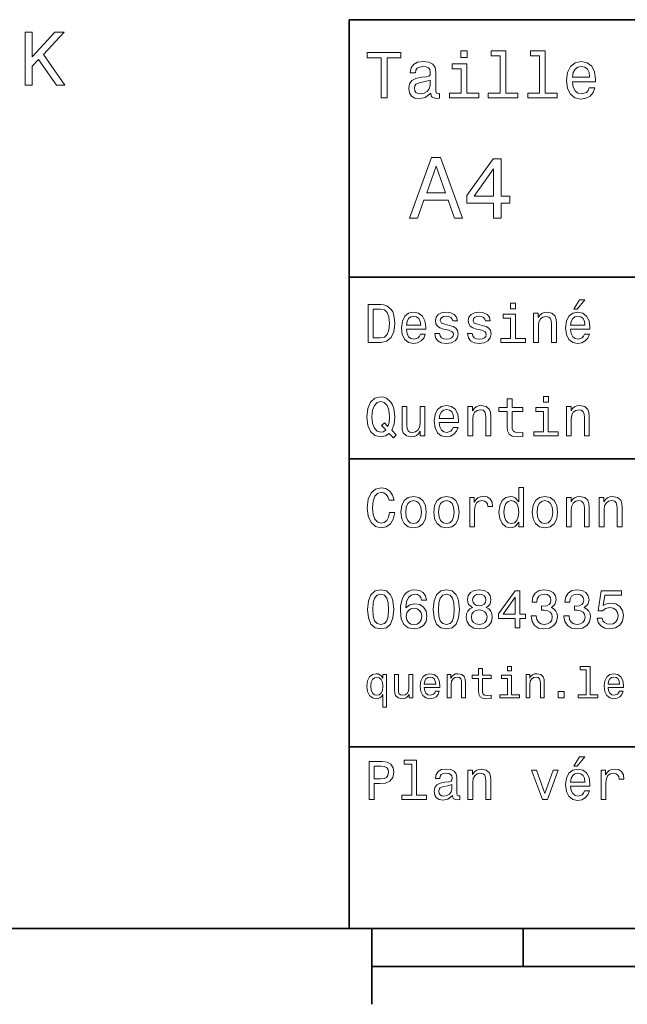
# Model space of a CAD drawing. Extents: x 0 to 297, y 0 to 210.
# Tile 2 of 9: x 75 to 115, y 5 to 70. Entities that reach past the tile are written whole.
import ezdxf

# ---------------------------------------------------------------- set-up
doc = ezdxf.new("R2010")
doc.units = 0

msp = doc.modelspace()

# ---------------------------------------------------------------- linework, layer by layer
at = {"color": 7, "lineweight": 35}
for p, q in [((97, 10), (97, 70)), ((97, 70), (287, 70)), ((97, 53), (162, 53)), ((97, 41), (162, 41)), ((97, 22), (162, 22)), ((10, 10), (287, 10)), ((97, 10), (287, 10)), ((98.5, 7.5), (198.5, 7.5))]:
    msp.add_line(p, q, dxfattribs=at)
at = {"color": 7, "lineweight": 35, "ltscale": 0.125}
msp.add_line((98.5, 10), (98.5, 5), dxfattribs=at)
at = {"color": 7, "lineweight": 35, "ltscale": 0.0625}
msp.add_line((108.5, 10), (108.5, 7.5), dxfattribs=at)
at = {"color": 7, "lineweight": 13}
for points in [[(75.605736, 65.676323), (76.069717, 65.676323), (76.069717, 66.921997), (76.483261, 67.365807), (77.658325, 65.676323), (78.223175, 65.676323), (76.811066, 67.703697), (78.182831, 69.176323), (77.567551, 69.176323), (76.069717, 67.557449), (76.069717, 69.176323), (75.605736, 69.176323)], [(99.102303, 64.837173), (99.5, 64.837173), (99.5, 67.47406), (100.407784, 67.47406), (100.407784, 67.837173), (98.190201, 67.837173), (98.190201, 67.47406), (99.102303, 67.47406)], [(104.786743, 67.940918), (104.384727, 67.940918), (104.384727, 67.508644), (104.786743, 67.508644)], [(106.969742, 67.621033), (106.969742, 65.157059), (106.187317, 65.157059), (106.187317, 64.837173), (108.128242, 64.837173), (108.128242, 65.157059), (107.350143, 65.157059), (107.350143, 67.940918), (106.373199, 67.940918), (106.373199, 67.621033)], [(109.572044, 67.621033), (109.572044, 65.157059), (108.789627, 65.157059), (108.789627, 64.837173), (110.730545, 64.837173), (110.730545, 65.157059), (109.952454, 65.157059), (109.952454, 67.940918), (108.975502, 67.940918), (108.975502, 67.621033)], [(102.387611, 65.139771), (102.387611, 65.126801), (102.409225, 64.979828), (102.47406, 64.876076), (102.746399, 64.793945), (102.958214, 64.828529), (102.958214, 65.122475), (102.867432, 65.109505), (102.746399, 65.165703), (102.724785, 65.338615), (102.724785, 66.540344), (102.672913, 66.84726), (102.521614, 67.0634), (102.257927, 67.193085), (101.886169, 67.240631), (101.523056, 67.188759), (101.255043, 67.041786), (101.086456, 66.812675), (101.030258, 66.510086), (101.030258, 66.484146), (101.371758, 66.484146), (101.402016, 66.665703), (101.497116, 66.795387), (101.65274, 66.873199), (101.873199, 66.903458), (102.085014, 66.881844), (102.236313, 66.817001), (102.327087, 66.704605), (102.357346, 66.548988), (102.340057, 66.367432), (102.270897, 66.276657), (102.097984, 66.233429), (101.773773, 66.198845), (101.402016, 66.121033), (101.138329, 65.982704), (100.982712, 65.766571), (100.935158, 65.446686), (100.978386, 65.161385), (101.112389, 64.949562), (101.328529, 64.815559), (101.626801, 64.768013), (102.028816, 64.858788)], [(104.773773, 65.157059), (104.773773, 67.080688), (103.796829, 67.080688), (103.796829, 66.756485), (104.393372, 66.756485), (104.393372, 65.157059), (103.615273, 65.157059), (103.615273, 64.837173), (105.560516, 64.837173), (105.560516, 65.157059)], [(111.750717, 65.887604), (113.272339, 65.887604), (113.276657, 66.064842), (113.207497, 66.561958), (113.017288, 66.933716), (112.714699, 67.158501), (112.312683, 67.240631), (111.919312, 67.154175), (111.616714, 66.912102), (111.422188, 66.51873), (111.353027, 66), (111.41787, 65.4683), (111.612396, 65.079247), (111.91066, 64.837173), (112.299713, 64.755043), (112.636887, 64.811234), (112.913544, 64.958214), (113.116714, 65.191643), (113.233429, 65.502876), (112.857346, 65.502876), (112.779541, 65.329971), (112.667145, 65.200287), (112.34726, 65.096542), (112.100868, 65.144089), (111.914986, 65.295387), (111.793945, 65.541786), (111.750717, 65.874634)], [(111.750717, 66.207489), (111.798271, 66.50576), (111.914986, 66.726219), (112.092216, 66.860229), (112.325653, 66.907776), (112.554756, 66.860229), (112.731987, 66.726219), (112.840057, 66.50576), (112.878967, 66.207489)], [(102.344383, 65.649857), (102.292511, 65.425072), (102.154182, 65.252159), (101.946686, 65.139771), (101.691643, 65.100861), (101.527374, 65.122475), (101.41066, 65.191643), (101.337173, 65.312675), (101.315559, 65.481262), (101.332855, 65.632561), (101.402016, 65.740631), (101.678673, 65.861671), (102.028816, 65.913544), (102.344383, 66.017288)], [(100.982712, 56.9049), (101.51297, 56.9049), (101.933716, 58.080692), (103.530258, 58.080692), (103.951012, 56.9049), (104.492798, 56.9049), (103.028816, 60.910664), (102.440926, 60.910664)], [(106.521614, 56.9049), (107.040344, 56.9049), (107.040344, 57.896255), (107.610954, 57.896255), (107.610954, 58.357349), (107.040344, 58.357349), (107.040344, 60.818443), (106.515854, 60.818443), (104.763687, 58.403458), (104.763687, 57.896255), (106.521614, 57.896255)], [(102.118156, 58.570606), (102.734871, 60.334293), (103.351585, 58.570606)], [(105.247841, 58.357349), (106.521614, 60.149857), (106.521614, 58.357349)], [(111.84726, 50.88797), (112.059799, 50.88797), (112.560516, 51.500362), (112.207489, 51.500362)], [(99.080688, 51.190563), (98.248558, 51.190563), (98.248558, 48.690563), (99.080688, 48.690563), (99.473343, 48.769814), (99.765129, 49.011169), (99.945244, 49.40382), (100.010086, 49.940563), (99.952446, 50.488113), (99.880402, 50.70425), (99.779541, 50.877163), (99.487755, 51.111313), (99.296829, 51.168949)], [(99.055473, 50.891571), (99.329254, 50.837536), (99.516571, 50.671829), (99.628242, 50.376442), (99.664268, 49.940563), (99.624641, 49.519093), (99.51297, 49.223705), (99.322044, 49.047192), (99.055473, 48.989555), (98.583572, 48.989555), (98.583572, 50.891571)], [(107.992798, 51.27702), (107.657784, 51.27702), (107.657784, 50.916786), (107.992798, 50.916786)], [(100.784584, 49.565922), (102.052597, 49.565922), (102.056198, 49.713619), (101.998558, 50.127884), (101.840057, 50.437683), (101.587898, 50.625), (101.252884, 50.693443), (100.925072, 50.621399), (100.672913, 50.41967), (100.510803, 50.091862), (100.453171, 49.659584), (100.507202, 49.216499), (100.669312, 48.892292), (100.91787, 48.690563), (101.242073, 48.62212), (101.523056, 48.668949), (101.753601, 48.791428), (101.922913, 48.98595), (102.020172, 49.245319), (101.706772, 49.245319), (101.64193, 49.101227), (101.548271, 48.993156), (101.2817, 48.9067), (101.07637, 48.946327), (100.921471, 49.072407), (100.820602, 49.27774), (100.784584, 49.555115)], [(100.784584, 49.832493), (100.824211, 50.081055), (100.921471, 50.264771), (101.069168, 50.376442), (101.263687, 50.416069), (101.454613, 50.376442), (101.602303, 50.264771), (101.69236, 50.081055), (101.724785, 49.832493)], [(103.623199, 49.818085), (103.317001, 49.890129), (103.090057, 49.972984), (103.014412, 50.142292), (103.036026, 50.261169), (103.111671, 50.347622), (103.234146, 50.401657), (103.41066, 50.423271), (103.579971, 50.401657), (103.713257, 50.336815), (103.799713, 50.239555), (103.835732, 50.109871), (104.145531, 50.109871), (104.145531, 50.117077), (104.091499, 50.351227), (103.943802, 50.534943), (103.713257, 50.650219), (103.41066, 50.693443), (103.104469, 50.650219), (102.881126, 50.531342), (102.740631, 50.354828), (102.697403, 50.131485), (102.729828, 49.915348), (102.830688, 49.76405), (102.996399, 49.655983), (103.237755, 49.580334), (103.590775, 49.493877), (103.806915, 49.40382), (103.864555, 49.331772), (103.886169, 49.223705), (103.853745, 49.09042), (103.767288, 48.989555), (103.626801, 48.924713), (103.439484, 48.903099), (103.241356, 48.924713), (103.09726, 49.000362), (103, 49.122841), (102.960373, 49.292149), (102.654175, 49.292149), (102.704613, 49.003963), (102.852303, 48.795029), (103.086456, 48.668949), (103.41066, 48.62212), (103.749283, 48.668949), (103.997841, 48.795029), (104.149139, 48.996758), (104.203171, 49.259727), (104.163544, 49.486671), (104.051872, 49.641571), (103.868156, 49.742435)], [(105.791786, 49.818085), (105.485588, 49.890129), (105.258644, 49.972984), (105.182999, 50.142292), (105.204613, 50.261169), (105.280258, 50.347622), (105.40274, 50.401657), (105.579254, 50.423271), (105.748558, 50.401657), (105.881844, 50.336815), (105.9683, 50.239555), (106.004326, 50.109871), (106.314117, 50.109871), (106.314117, 50.117077), (106.260086, 50.351227), (106.112396, 50.534943), (105.881844, 50.650219), (105.579254, 50.693443), (105.273056, 50.650219), (105.049713, 50.531342), (104.909225, 50.354828), (104.865997, 50.131485), (104.898415, 49.915348), (104.999283, 49.76405), (105.164986, 49.655983), (105.406342, 49.580334), (105.759369, 49.493877), (105.975502, 49.40382), (106.033142, 49.331772), (106.054756, 49.223705), (106.022339, 49.09042), (105.935883, 48.989555), (105.795387, 48.924713), (105.60807, 48.903099), (105.409943, 48.924713), (105.265854, 49.000362), (105.168587, 49.122841), (105.12896, 49.292149), (104.822769, 49.292149), (104.873199, 49.003963), (105.020897, 48.795029), (105.255043, 48.668949), (105.579254, 48.62212), (105.91787, 48.668949), (106.166428, 48.795029), (106.317726, 48.996758), (106.371758, 49.259727), (106.33213, 49.486671), (106.220459, 49.641571), (106.036743, 49.742435)], [(107.981987, 48.957134), (107.981987, 50.560158), (107.16787, 50.560158), (107.16787, 50.289986), (107.664986, 50.289986), (107.664986, 48.957134), (107.016571, 48.957134), (107.016571, 48.690563), (108.637611, 48.690563), (108.637611, 48.957134)], [(109.181557, 48.690563), (109.498558, 48.690563), (109.498558, 49.807278), (109.530983, 50.063042), (109.635445, 50.250362), (109.797546, 50.365635), (110.013687, 50.408863), (110.1866, 50.372841), (110.29467, 50.275578), (110.348701, 50.113472), (110.366714, 49.897335), (110.366714, 48.690563), (110.683716, 48.690563), (110.683716, 49.962177), (110.669312, 50.217941), (110.604469, 50.430477), (110.39193, 50.625), (110.060516, 50.693443), (109.876801, 50.668228), (109.721901, 50.599785), (109.588615, 50.484512), (109.484146, 50.329613), (109.484146, 50.625), (109.181557, 50.625)], [(111.627518, 49.565922), (112.895531, 49.565922), (112.899132, 49.713619), (112.841499, 50.127884), (112.682999, 50.437683), (112.430832, 50.625), (112.095825, 50.693443), (111.768013, 50.621399), (111.515854, 50.41967), (111.353745, 50.091862), (111.296112, 49.659584), (111.350143, 49.216499), (111.512245, 48.892292), (111.760803, 48.690563), (112.085014, 48.62212), (112.365997, 48.668949), (112.596542, 48.791428), (112.765854, 48.98595), (112.863113, 49.245319), (112.549713, 49.245319), (112.484871, 49.101227), (112.391212, 48.993156), (112.124641, 48.9067), (111.919312, 48.946327), (111.764412, 49.072407), (111.663544, 49.27774), (111.627518, 49.555115)], [(111.627518, 49.832493), (111.667145, 50.081055), (111.764412, 50.264771), (111.912102, 50.376442), (112.106628, 50.416069), (112.297546, 50.376442), (112.445244, 50.264771), (112.535301, 50.081055), (112.567726, 49.832493)], [(99.642654, 42.685879), (99.916428, 42.401295), (100.107346, 42.592216), (99.811958, 42.894814), (99.963257, 43.305473), (100.010086, 43.780979), (99.941643, 44.339336), (99.862389, 44.56628), (99.757927, 44.753601), (99.46254, 45.009365), (99.282417, 45.074207), (99.084297, 45.099422), (98.702446, 45.009365), (98.41066, 44.757202), (98.223343, 44.342937), (98.158501, 43.780979), (98.223343, 43.219021), (98.407059, 42.804756), (98.698845, 42.548992), (99.084297, 42.462536), (99.397697, 42.520172)], [(107.438042, 44.130402), (107.438042, 43.161381), (107.459656, 42.84798), (107.560516, 42.631844), (107.762245, 42.505764), (108.104469, 42.462536), (108.479111, 42.480545), (108.479111, 42.754322), (108.20533, 42.732708), (107.956772, 42.761528), (107.823486, 42.851585), (107.765854, 43.00288), (107.755043, 43.215416), (107.755043, 44.130402), (108.479111, 44.130402), (108.479111, 44.400574), (107.755043, 44.400574), (107.755043, 44.966137), (107.438042, 44.966137), (107.438042, 44.400574), (106.890488, 44.400574), (106.890488, 44.130402)], [(110.161385, 45.117435), (109.82637, 45.117435), (109.82637, 44.757202), (110.161385, 44.757202)], [(99.415703, 42.916428), (99.260803, 42.801151), (99.084297, 42.765129), (98.850143, 42.829971), (98.666428, 43.024494), (98.543945, 43.341499), (98.504326, 43.780979), (98.543945, 44.216858), (98.662827, 44.537464), (98.846542, 44.731987), (99.084297, 44.80043), (99.318443, 44.731987), (99.502159, 44.533859), (99.62104, 44.213257), (99.664268, 43.780979), (99.631844, 43.406338), (99.5634, 43.150578), (99.329254, 43.395531), (99.134727, 43.211815)], [(101.998558, 44.465416), (101.681557, 44.465416), (101.681557, 43.348701), (101.645531, 43.089336), (101.541069, 42.902016), (101.37896, 42.786743), (101.166428, 42.750721), (100.997116, 42.779537), (100.889046, 42.865993), (100.827812, 43.013687), (100.8134, 43.222622), (100.8134, 44.465416), (100.496399, 44.465416), (100.496399, 43.193802), (100.507202, 42.938038), (100.575645, 42.725502), (100.784584, 42.530979), (101.119598, 42.462536), (101.299713, 42.487751), (101.454613, 42.552593), (101.587898, 42.664265), (101.695969, 42.826366), (101.695969, 42.530979), (101.998558, 42.530979)], [(102.953171, 43.406338), (104.221184, 43.406338), (104.224785, 43.554035), (104.167145, 43.9683), (104.008644, 44.278099), (103.756485, 44.465416), (103.421471, 44.533859), (103.093658, 44.461815), (102.841499, 44.260086), (102.679398, 43.932278), (102.621758, 43.5), (102.675797, 43.056915), (102.837898, 42.732708), (103.086456, 42.530979), (103.41066, 42.462536), (103.691643, 42.509365), (103.922188, 42.631844), (104.091499, 42.826366), (104.188759, 43.085735), (103.875359, 43.085735), (103.810516, 42.941643), (103.716858, 42.833572), (103.450287, 42.747116), (103.244957, 42.786743), (103.090057, 42.912823), (102.989197, 43.118156), (102.953171, 43.395531)], [(102.953171, 43.672909), (102.992798, 43.921471), (103.090057, 44.105186), (103.237755, 44.216858), (103.432274, 44.256485), (103.623199, 44.216858), (103.770897, 44.105186), (103.860954, 43.921471), (103.893372, 43.672909)], [(104.844383, 42.530979), (105.161385, 42.530979), (105.161385, 43.647694), (105.193802, 43.903458), (105.298271, 44.090778), (105.460373, 44.206051), (105.676514, 44.249279), (105.849426, 44.213257), (105.957497, 44.115993), (106.011528, 43.953888), (106.029541, 43.737751), (106.029541, 42.530979), (106.346542, 42.530979), (106.346542, 43.802593), (106.33213, 44.058357), (106.267288, 44.270893), (106.054756, 44.465416), (105.723343, 44.533859), (105.539627, 44.508644), (105.384727, 44.440201), (105.251442, 44.324928), (105.146973, 44.170029), (105.146973, 44.465416), (104.844383, 44.465416)], [(110.150574, 42.79755), (110.150574, 44.400574), (109.336456, 44.400574), (109.336456, 44.130402), (109.833572, 44.130402), (109.833572, 42.79755), (109.185158, 42.79755), (109.185158, 42.530979), (110.806198, 42.530979), (110.806198, 42.79755)], [(111.350143, 42.530979), (111.667145, 42.530979), (111.667145, 43.647694), (111.69957, 43.903458), (111.804031, 44.090778), (111.966141, 44.206051), (112.182274, 44.249279), (112.355186, 44.213257), (112.463257, 44.115993), (112.517288, 43.953888), (112.535301, 43.737751), (112.535301, 42.530979), (112.852303, 42.530979), (112.852303, 43.802593), (112.837898, 44.058357), (112.773056, 44.270893), (112.560516, 44.465416), (112.229103, 44.533859), (112.045387, 44.508644), (111.890488, 44.440201), (111.757202, 44.324928), (111.65274, 44.170029), (111.65274, 44.465416), (111.350143, 44.465416)], [(99.66787, 37.460373), (99.595818, 37.15778), (99.476944, 36.941643), (99.311241, 36.808357), (99.116714, 36.765129), (98.882568, 36.829971), (98.698845, 37.024494), (98.57637, 37.341499), (98.536743, 37.780979), (98.57637, 38.216858), (98.695244, 38.537464), (98.87896, 38.731987), (99.116714, 38.80043), (99.289627, 38.764408), (99.437317, 38.663544), (99.552597, 38.501442), (99.631844, 38.278099), (99.97406, 38.278099), (99.865997, 38.620316), (99.678673, 38.879681), (99.422913, 39.041786), (99.116714, 39.099422), (98.734871, 39.009365), (98.443085, 38.757202), (98.25576, 38.342937), (98.190926, 37.780979), (98.25576, 37.219021), (98.443085, 36.804756), (98.734871, 36.548992), (99.116714, 36.462536), (99.451729, 36.530979), (99.721901, 36.721901), (99.912827, 37.035301), (100.013687, 37.460373)], [(108.201729, 36.829971), (108.201729, 36.530979), (108.51873, 36.530979), (108.51873, 39.117435), (108.20533, 39.117435), (108.20533, 38.170029), (107.963974, 38.443802), (107.816284, 38.508644), (107.646973, 38.533859), (107.340775, 38.461815), (107.103027, 38.260086), (106.948128, 37.935879), (106.894089, 37.5), (106.948128, 37.064121), (107.103027, 36.736309), (107.340775, 36.530979), (107.646973, 36.462536), (107.816284, 36.487751), (107.967575, 36.552593)], [(100.413544, 37.496399), (100.471184, 37.056915), (100.636887, 36.732708), (100.899857, 36.530979), (101.252884, 36.462536), (101.602303, 36.530979), (101.865273, 36.729107), (102.030983, 37.053314), (102.092216, 37.496399), (102.030983, 37.935879), (101.865273, 38.263687), (101.602303, 38.461815), (101.252884, 38.533859), (100.899857, 38.461815), (100.636887, 38.260086), (100.471184, 37.935879)], [(102.58213, 37.496399), (102.639771, 37.056915), (102.805473, 36.732708), (103.068443, 36.530979), (103.421471, 36.462536), (103.770897, 36.530979), (104.033859, 36.729107), (104.19957, 37.053314), (104.260803, 37.496399), (104.19957, 37.935879), (104.033859, 38.263687), (103.770897, 38.461815), (103.421471, 38.533859), (103.068443, 38.461815), (102.805473, 38.260086), (102.639771, 37.935879)], [(104.963257, 36.530979), (105.280258, 36.530979), (105.280258, 37.636887), (105.312683, 37.903458), (105.409943, 38.094379), (105.568443, 38.209652), (105.780983, 38.249279), (105.939484, 38.224064), (106.058357, 38.152016), (106.130402, 38.029537), (106.155617, 37.863831), (106.476227, 37.863831), (106.432999, 38.155621), (106.314117, 38.364552), (106.115997, 38.490635), (105.845825, 38.533859), (105.662102, 38.505043), (105.503601, 38.432995), (105.363113, 38.310516), (105.251442, 38.144814), (105.251442, 38.465416), (104.963257, 38.465416)], [(109.087898, 37.496399), (109.145531, 37.056915), (109.311241, 36.732708), (109.574203, 36.530979), (109.927231, 36.462536), (110.276657, 36.530979), (110.539627, 36.729107), (110.70533, 37.053314), (110.766571, 37.496399), (110.70533, 37.935879), (110.539627, 38.263687), (110.276657, 38.461815), (109.927231, 38.533859), (109.574203, 38.461815), (109.311241, 38.260086), (109.145531, 37.935879)], [(111.350143, 36.530979), (111.667145, 36.530979), (111.667145, 37.647694), (111.69957, 37.903458), (111.804031, 38.090778), (111.966141, 38.206051), (112.182274, 38.249279), (112.355186, 38.213257), (112.463257, 38.115993), (112.517288, 37.953888), (112.535301, 37.737751), (112.535301, 36.530979), (112.852303, 36.530979), (112.852303, 37.802593), (112.837898, 38.058357), (112.773056, 38.270893), (112.560516, 38.465416), (112.229103, 38.533859), (112.045387, 38.508644), (111.890488, 38.440201), (111.757202, 38.324928), (111.65274, 38.170029), (111.65274, 38.465416), (111.350143, 38.465416)], [(113.51873, 36.530979), (113.835732, 36.530979), (113.835732, 37.647694), (113.868156, 37.903458), (113.972626, 38.090778), (114.134727, 38.206051), (114.350861, 38.249279), (114.523773, 38.213257), (114.631844, 38.115993), (114.685883, 37.953888), (114.703888, 37.737751), (114.703888, 36.530979), (115.020889, 36.530979), (115.020889, 37.802593), (115.006485, 38.058357), (114.941643, 38.270893), (114.729111, 38.465416), (114.39769, 38.533859), (114.213974, 38.508644), (114.059082, 38.440201), (113.925789, 38.324928), (113.821327, 38.170029), (113.821327, 38.465416), (113.51873, 38.465416)], [(100.737755, 37.5), (100.770172, 37.824207), (100.87104, 38.058357), (101.033142, 38.20245), (101.252884, 38.25288), (101.469017, 38.20245), (101.631126, 38.061958), (101.731987, 37.824207), (101.768013, 37.5), (101.731987, 37.172188), (101.631126, 36.934437), (101.469017, 36.790344), (101.252884, 36.743515), (101.033142, 36.790344), (100.87104, 36.934437), (100.770172, 37.172188)], [(102.906342, 37.5), (102.938759, 37.824207), (103.039627, 38.058357), (103.201729, 38.20245), (103.421471, 38.25288), (103.637611, 38.20245), (103.799713, 38.061958), (103.900574, 37.824207), (103.9366, 37.5), (103.900574, 37.172188), (103.799713, 36.934437), (103.637611, 36.790344), (103.421471, 36.743515), (103.201729, 36.790344), (103.039627, 36.934437), (102.938759, 37.172188)], [(107.701012, 38.249279), (107.909943, 38.198845), (108.068443, 38.058357), (108.162102, 37.824207), (108.198128, 37.5), (108.162102, 37.172188), (108.068443, 36.938038), (107.909943, 36.793949), (107.701012, 36.747116), (107.502884, 36.793949), (107.351585, 36.938038), (107.250717, 37.175793), (107.2183, 37.5), (107.250717, 37.820606), (107.351585, 38.054756), (107.502884, 38.198845)], [(109.412102, 37.5), (109.444527, 37.824207), (109.545387, 38.058357), (109.707489, 38.20245), (109.927231, 38.25288), (110.143372, 38.20245), (110.305473, 38.061958), (110.406342, 37.824207), (110.44236, 37.5), (110.406342, 37.172188), (110.305473, 36.934437), (110.143372, 36.790344), (109.927231, 36.743515), (109.707489, 36.790344), (109.545387, 36.934437), (109.444527, 37.172188)], [(98.216141, 31.071325), (98.270172, 30.505762), (98.439484, 30.102304), (98.709656, 29.857347), (99.084297, 29.778097), (99.45533, 29.857347), (99.725502, 30.102304), (99.891212, 30.505762), (99.948845, 31.071325), (99.891212, 31.633286), (99.822769, 31.856628), (99.725502, 32.040344), (99.45533, 32.285301), (99.084297, 32.368156), (98.709656, 32.285301), (98.439484, 32.036743), (98.270172, 31.633286)], [(98.561958, 31.071325), (98.590775, 31.507204), (98.680832, 31.820604), (98.842941, 32.004322), (99.084297, 32.069164), (99.322044, 32.004322), (99.484146, 31.820604), (99.574211, 31.507204), (99.603027, 31.071325), (99.574211, 30.631844), (99.484146, 30.318443), (99.322044, 30.134726), (99.084297, 30.073486), (98.842941, 30.134726), (98.680832, 30.318443), (98.590775, 30.631844)], [(102.117432, 31.676512), (102.048988, 31.9683), (101.890488, 32.184437), (101.645531, 32.321323), (101.328529, 32.368156), (101.115997, 32.342937), (100.932274, 32.274494), (100.770172, 32.162823), (100.633286, 32.004322), (100.525215, 31.806194), (100.445969, 31.56484), (100.395531, 31.280258), (100.381126, 30.959654), (100.438759, 30.448126), (100.615273, 30.077089), (100.899857, 29.853746), (101.288902, 29.778097), (101.638329, 29.842939), (101.9049, 30.012247), (102.077812, 30.278818), (102.139046, 30.617435), (102.077812, 30.959654), (101.912102, 31.222622), (101.656342, 31.388329), (101.33934, 31.445965), (100.997116, 31.373919), (100.741356, 31.168587), (100.795387, 31.56484), (100.91066, 31.849422), (101.087173, 32.01873), (101.33213, 32.076366), (101.512245, 32.04755), (101.649132, 31.971901), (101.739197, 31.845821), (101.786026, 31.676512)], [(102.553314, 31.071325), (102.607346, 30.505762), (102.776657, 30.102304), (103.046829, 29.857347), (103.421471, 29.778097), (103.792511, 29.857347), (104.062683, 30.102304), (104.228386, 30.505762), (104.286026, 31.071325), (104.228386, 31.633286), (104.159943, 31.856628), (104.062683, 32.040344), (103.792511, 32.285301), (103.421471, 32.368156), (103.046829, 32.285301), (102.776657, 32.036743), (102.607346, 31.633286)], [(102.899139, 31.071325), (102.927956, 31.507204), (103.018013, 31.820604), (103.180115, 32.004322), (103.421471, 32.069164), (103.659225, 32.004322), (103.821327, 31.820604), (103.911385, 31.507204), (103.940201, 31.071325), (103.911385, 30.631844), (103.821327, 30.318443), (103.659225, 30.134726), (103.421471, 30.073486), (103.180115, 30.134726), (103.018013, 30.318443), (102.927956, 30.631844)], [(105.143372, 31.197405), (104.959656, 31.09654), (104.833572, 30.956051), (104.754326, 30.779539), (104.729111, 30.567001), (104.786743, 30.246397), (104.952454, 29.997837), (105.222626, 29.839336), (105.590057, 29.778097), (105.953888, 29.839336), (106.22406, 29.997837), (106.389771, 30.246397), (106.451012, 30.567001), (106.422188, 30.779539), (106.346542, 30.956051), (106.216858, 31.09654), (106.036743, 31.197405), (106.180832, 31.283861), (106.2817, 31.402737), (106.342941, 31.546829), (106.364555, 31.723343), (106.306915, 31.979107), (106.155617, 32.184437), (105.91066, 32.317722), (105.590057, 32.368156), (105.265854, 32.317722), (105.020897, 32.184437), (104.865997, 31.979107), (104.811958, 31.723343), (104.829971, 31.546829), (104.891212, 31.402737)], [(105.154182, 31.694523), (105.182999, 31.853025), (105.269455, 31.975504), (105.406342, 32.051151), (105.590057, 32.079971), (105.770172, 32.051151), (105.907059, 31.975504), (105.993515, 31.853025), (106.02594, 31.694523), (105.993515, 31.532419), (105.907059, 31.40634), (105.770172, 31.323486), (105.590057, 31.298271), (105.406342, 31.327089), (105.269455, 31.40634), (105.182999, 31.532419)], [(107.956772, 29.850143), (108.280983, 29.850143), (108.280983, 30.46974), (108.637611, 30.46974), (108.637611, 30.757925), (108.280983, 30.757925), (108.280983, 32.296108), (107.953171, 32.296108), (106.85807, 30.786743), (106.85807, 30.46974), (107.956772, 30.46974)], [(107.16066, 30.757925), (107.956772, 31.878241), (107.956772, 30.757925)], [(109.019455, 30.635447), (109.019455, 30.610229), (109.077087, 30.264408), (109.246399, 30.005043), (109.51297, 29.839336), (109.865997, 29.778097), (110.240631, 29.839336), (110.521614, 29.997837), (110.701729, 30.25), (110.766571, 30.574207), (110.737755, 30.786743), (110.658501, 30.959654), (110.528816, 31.092939), (110.355911, 31.190201), (110.590057, 31.384726), (110.672913, 31.694523), (110.618874, 31.975504), (110.463974, 32.188038), (110.211815, 32.321323), (109.865997, 32.368156), (109.541786, 32.310516), (109.293228, 32.152016), (109.131126, 31.899855), (109.077087, 31.56484), (109.077087, 31.539625), (109.397697, 31.539625), (109.426514, 31.770172), (109.520172, 31.935879), (109.671471, 32.036743), (109.884003, 32.072765), (110.071327, 32.043949), (110.208214, 31.9683), (110.291069, 31.845821), (110.323486, 31.680115), (110.291069, 31.503601), (110.204613, 31.384726), (110.053314, 31.312679), (109.847984, 31.291065), (109.707489, 31.294668), (109.707489, 31.010086), (109.884003, 31.01729), (110.110947, 30.984869), (110.280258, 30.898415), (110.381126, 30.757925), (110.417145, 30.574207), (110.377518, 30.365273), (110.273056, 30.210375), (110.107346, 30.113111), (109.887604, 30.08069), (109.66066, 30.116714), (109.494957, 30.224783), (109.390488, 30.397694), (109.350861, 30.635447)], [(111.188042, 30.635447), (111.188042, 30.610229), (111.245674, 30.264408), (111.414986, 30.005043), (111.681557, 29.839336), (112.034584, 29.778097), (112.409225, 29.839336), (112.690201, 29.997837), (112.870316, 30.25), (112.935158, 30.574207), (112.906342, 30.786743), (112.827087, 30.959654), (112.697403, 31.092939), (112.524498, 31.190201), (112.758644, 31.384726), (112.841499, 31.694523), (112.78746, 31.975504), (112.632568, 32.188038), (112.380402, 32.321323), (112.034584, 32.368156), (111.710373, 32.310516), (111.461815, 32.152016), (111.299713, 31.899855), (111.245674, 31.56484), (111.245674, 31.539625), (111.566284, 31.539625), (111.5951, 31.770172), (111.688759, 31.935879), (111.840057, 32.036743), (112.052597, 32.072765), (112.239914, 32.043949), (112.376801, 31.9683), (112.459656, 31.845821), (112.492073, 31.680115), (112.459656, 31.503601), (112.373199, 31.384726), (112.221901, 31.312679), (112.016571, 31.291065), (111.876083, 31.294668), (111.876083, 31.010086), (112.052597, 31.01729), (112.279541, 30.984869), (112.448845, 30.898415), (112.549713, 30.757925), (112.585732, 30.574207), (112.546112, 30.365273), (112.441643, 30.210375), (112.27594, 30.113111), (112.056198, 30.08069), (111.829254, 30.116714), (111.663544, 30.224783), (111.559074, 30.397694), (111.519455, 30.635447)], [(113.371033, 30.502161), (113.450287, 30.206772), (113.626801, 29.976225), (113.886169, 29.832132), (114.217575, 29.778097), (114.581413, 29.842939), (114.865997, 30.019451), (115.046112, 30.300432), (115.114555, 30.660662), (115.053314, 30.995676), (114.880402, 31.258644), (114.610229, 31.427954), (114.260803, 31.489193), (113.990631, 31.445965), (113.7817, 31.327089), (113.882568, 32.000721), (114.977661, 32.000721), (114.977661, 32.296108), (113.641212, 32.296108), (113.443085, 30.970461), (113.73127, 30.970461), (113.940201, 31.139769), (114.206772, 31.201008), (114.437317, 31.161383), (114.613831, 31.046108), (114.725502, 30.869596), (114.765129, 30.642651), (114.725502, 30.415705), (114.610229, 30.239193), (114.433716, 30.127522), (114.206772, 30.087896), (114.015854, 30.113111), (113.868156, 30.195965), (113.760086, 30.325647), (113.706055, 30.502161)], [(101.789627, 30.613832), (101.75, 30.386887), (101.649132, 30.213976), (101.48703, 30.098703), (101.285301, 30.062679), (101.072769, 30.098703), (100.91066, 30.210375), (100.806198, 30.383286), (100.773773, 30.610229), (100.809799, 30.833572), (100.91066, 31.002882), (101.07637, 31.11095), (101.299713, 31.150576), (101.49424, 31.11095), (101.649132, 31.006483), (101.75, 30.837175)], [(105.074928, 30.574207), (105.107346, 30.765129), (105.211815, 30.909222), (105.373917, 31.002882), (105.590057, 31.035301), (105.802597, 31.002882), (105.964699, 30.909222), (106.069168, 30.765129), (106.105186, 30.574207), (106.069168, 30.368876), (105.964699, 30.213976), (105.802597, 30.113111), (105.590057, 30.08069), (105.373917, 30.113111), (105.211815, 30.213976), (105.107346, 30.368876)], [(99.221901, 26.533142), (99.132568, 26.662825), (99.0317, 26.755045), (98.913544, 26.806917), (98.778099, 26.827091), (98.533142, 26.769453), (98.342941, 26.60807), (98.219017, 26.348703), (98.175789, 26), (98.219017, 25.648417), (98.342941, 25.38905), (98.533142, 25.224785), (98.778099, 25.170031), (98.913544, 25.187321), (99.028816, 25.236313), (99.129684, 25.325649), (99.221901, 25.461096), (99.221901, 24.62536), (99.475502, 24.62536), (99.475502, 26.772335), (99.221901, 26.772335)], [(101.198845, 26.772335), (100.945244, 26.772335), (100.945244, 25.878963), (100.916428, 25.671471), (100.832855, 25.521614), (100.703171, 25.429396), (100.533142, 25.400578), (100.397697, 25.423632), (100.311241, 25.492796), (100.262245, 25.610952), (100.250717, 25.778099), (100.250717, 26.772335), (99.997116, 26.772335), (99.997116, 25.755045), (100.00576, 25.550434), (100.060516, 25.380404), (100.227669, 25.224785), (100.495674, 25.170031), (100.639771, 25.190203), (100.763687, 25.242075), (100.870316, 25.331413), (100.956772, 25.461096), (100.956772, 25.224785), (101.198845, 25.224785)], [(101.96254, 25.925074), (102.976944, 25.925074), (102.979828, 26.043228), (102.933716, 26.374641), (102.806915, 26.622478), (102.605186, 26.772335), (102.337173, 26.827091), (102.074928, 26.769453), (101.873199, 26.60807), (101.743515, 26.345821), (101.697403, 26), (101.740631, 25.645535), (101.870316, 25.386168), (102.069168, 25.224785), (102.328529, 25.170031), (102.553314, 25.207495), (102.737755, 25.305477), (102.873199, 25.461096), (102.951012, 25.668589), (102.700287, 25.668589), (102.648415, 25.553314), (102.573486, 25.46686), (102.360229, 25.397696), (102.195969, 25.429396), (102.072044, 25.53026), (101.991356, 25.694525), (101.96254, 25.916428)], [(103.475502, 25.224785), (103.729103, 25.224785), (103.729103, 26.118156), (103.755043, 26.322767), (103.838615, 26.472624), (103.9683, 26.564842), (104.141212, 26.599424), (104.279541, 26.570606), (104.365997, 26.492796), (104.409225, 26.363113), (104.42363, 26.190203), (104.42363, 25.224785), (104.677231, 25.224785), (104.677231, 26.242077), (104.665703, 26.446688), (104.613831, 26.616716), (104.443802, 26.772335), (104.178673, 26.827091), (104.0317, 26.806917), (103.907784, 26.752163), (103.801155, 26.659943), (103.717575, 26.536024), (103.717575, 26.772335), (103.475502, 26.772335)], [(105.55043, 26.504324), (105.55043, 25.729107), (105.567726, 25.478388), (105.648415, 25.305477), (105.809799, 25.204613), (106.083572, 25.170031), (106.383286, 25.184439), (106.383286, 25.40346), (106.164261, 25.386168), (105.965416, 25.409224), (105.858788, 25.48127), (105.812683, 25.602306), (105.804031, 25.772335), (105.804031, 26.504324), (106.383286, 26.504324), (106.383286, 26.720463), (105.804031, 26.720463), (105.804031, 27.172913), (105.55043, 27.172913), (105.55043, 26.720463), (105.112389, 26.720463), (105.112389, 26.504324)], [(107.720459, 25.438042), (107.720459, 26.720463), (107.069168, 26.720463), (107.069168, 26.504324), (107.466858, 26.504324), (107.466858, 25.438042), (106.948128, 25.438042), (106.948128, 25.224785), (108.244957, 25.224785), (108.244957, 25.438042)], [(107.729111, 27.293949), (107.461098, 27.293949), (107.461098, 27.005764), (107.729111, 27.005764)], [(108.680115, 25.224785), (108.933716, 25.224785), (108.933716, 26.118156), (108.959656, 26.322767), (109.043228, 26.472624), (109.172913, 26.564842), (109.345825, 26.599424), (109.484146, 26.570606), (109.570602, 26.492796), (109.613831, 26.363113), (109.628242, 26.190203), (109.628242, 25.224785), (109.881844, 25.224785), (109.881844, 26.242077), (109.870316, 26.446688), (109.818443, 26.616716), (109.648415, 26.772335), (109.383286, 26.827091), (109.236313, 26.806917), (109.112389, 26.752163), (109.00576, 26.659943), (108.922188, 26.536024), (108.922188, 26.772335), (108.680115, 26.772335)], [(112.654175, 27.080692), (112.654175, 25.438042), (112.132561, 25.438042), (112.132561, 25.224785), (113.426514, 25.224785), (113.426514, 25.438042), (112.907776, 25.438042), (112.907776, 27.293949), (112.256485, 27.293949), (112.256485, 27.080692)], [(114.106628, 25.925074), (115.121033, 25.925074), (115.123917, 26.043228), (115.077805, 26.374641), (114.951004, 26.622478), (114.749283, 26.772335), (114.481262, 26.827091), (114.219017, 26.769453), (114.017288, 26.60807), (113.887604, 26.345821), (113.841499, 26), (113.884727, 25.645535), (114.014404, 25.386168), (114.213257, 25.224785), (114.472626, 25.170031), (114.697403, 25.207495), (114.881844, 25.305477), (115.017288, 25.461096), (115.0951, 25.668589), (114.844376, 25.668589), (114.792503, 25.553314), (114.717575, 25.46686), (114.504318, 25.397696), (114.340057, 25.429396), (114.216141, 25.53026), (114.135445, 25.694525), (114.106628, 25.916428)], [(98.435158, 26), (98.461098, 26.256485), (98.541786, 26.443806), (98.662827, 26.559078), (98.821327, 26.599424), (98.988472, 26.559078), (99.115273, 26.446688), (99.190201, 26.259367), (99.219017, 26), (99.190201, 25.737753), (99.115273, 25.550434), (98.988472, 25.43516), (98.821327, 25.397696), (98.662827, 25.43516), (98.541786, 25.550434), (98.461098, 25.740635)], [(101.96254, 26.138329), (101.99424, 26.337177), (102.072044, 26.48415), (102.190201, 26.573488), (102.345825, 26.605188), (102.498558, 26.573488), (102.616714, 26.48415), (102.688759, 26.337177), (102.714699, 26.138329)], [(114.106628, 26.138329), (114.138329, 26.337177), (114.216141, 26.48415), (114.33429, 26.573488), (114.489914, 26.605188), (114.642654, 26.573488), (114.760803, 26.48415), (114.832855, 26.337177), (114.858788, 26.138329)], [(110.812683, 25.224785), (111.210373, 25.224785), (111.210373, 25.654181), (110.812683, 25.654181)], [(98.324211, 18.530979), (98.655617, 18.530979), (98.655617, 19.586454), (99.023056, 19.586454), (99.394089, 19.604465), (99.689484, 19.730547), (99.880402, 19.975504), (99.945244, 20.310518), (99.894814, 20.620316), (99.750717, 20.847261), (99.51297, 20.98415), (99.188759, 21.030979), (98.324211, 21.030979)], [(101.137611, 20.850864), (101.137611, 18.79755), (100.485588, 18.79755), (100.485588, 18.530979), (102.103027, 18.530979), (102.103027, 18.79755), (101.454613, 18.79755), (101.454613, 21.117435), (100.640488, 21.117435), (100.640488, 20.850864)], [(111.84726, 20.728386), (112.059799, 20.728386), (112.560516, 21.340778), (112.207489, 21.340778)], [(99.098701, 20.724783), (99.314842, 20.703169), (99.473343, 20.634726), (99.567001, 20.508644), (99.599426, 20.310518), (99.5634, 20.101583), (99.466141, 19.975504), (99.30043, 19.910662), (99.073486, 19.892651), (98.655617, 19.892651), (98.655617, 20.724783)], [(103.824928, 18.78314), (103.824928, 18.772333), (103.842941, 18.649855), (103.896973, 18.5634), (104.123917, 18.494957), (104.30043, 18.523775), (104.30043, 18.768732), (104.224785, 18.757925), (104.123917, 18.804754), (104.105911, 18.948847), (104.105911, 19.950287), (104.062683, 20.206051), (103.9366, 20.386166), (103.716858, 20.494236), (103.407059, 20.533861), (103.104469, 20.490633), (102.881126, 20.368155), (102.740631, 20.177233), (102.693802, 19.925072), (102.693802, 19.903458), (102.978386, 19.903458), (103.003601, 20.054754), (103.082855, 20.162823), (103.21254, 20.227665), (103.396255, 20.252882), (103.572769, 20.234869), (103.698845, 20.180836), (103.774498, 20.087175), (103.799713, 19.957493), (103.785301, 19.806194), (103.727669, 19.730547), (103.583572, 19.694523), (103.3134, 19.665705), (103.003601, 19.600864), (102.783859, 19.48559), (102.654175, 19.305475), (102.614555, 19.038904), (102.650574, 18.801151), (102.762245, 18.62464), (102.94236, 18.512968), (103.190926, 18.473343), (103.52594, 18.54899)], [(104.844383, 18.530979), (105.161385, 18.530979), (105.161385, 19.647694), (105.193802, 19.903458), (105.298271, 20.090778), (105.460373, 20.206051), (105.676514, 20.249279), (105.849426, 20.213255), (105.957497, 20.115993), (106.011528, 19.95389), (106.029541, 19.737751), (106.029541, 18.530979), (106.346542, 18.530979), (106.346542, 19.802593), (106.33213, 20.058357), (106.267288, 20.270893), (106.054756, 20.465418), (105.723343, 20.533861), (105.539627, 20.508644), (105.384727, 20.440201), (105.251442, 20.324926), (105.146973, 20.170029), (105.146973, 20.465418), (104.844383, 20.465418)], [(109.761528, 18.530979), (110.096542, 18.530979), (110.802597, 20.465418), (110.474785, 20.465418), (109.930832, 18.905619), (109.376083, 20.465418), (109.04467, 20.465418)], [(111.627518, 19.40634), (112.895531, 19.40634), (112.899132, 19.554033), (112.841499, 19.9683), (112.682999, 20.278097), (112.430832, 20.465418), (112.095825, 20.533861), (111.768013, 20.461815), (111.515854, 20.260086), (111.353745, 19.932276), (111.296112, 19.5), (111.350143, 19.056915), (111.512245, 18.732708), (111.760803, 18.530979), (112.085014, 18.462536), (112.365997, 18.509365), (112.596542, 18.631844), (112.765854, 18.826368), (112.863113, 19.085733), (112.549713, 19.085733), (112.484871, 18.941643), (112.391212, 18.833572), (112.124641, 18.747118), (111.919312, 18.786743), (111.764412, 18.912823), (111.663544, 19.118155), (111.627518, 19.395533)], [(111.627518, 19.672911), (111.667145, 19.921469), (111.764412, 20.105186), (111.912102, 20.216858), (112.106628, 20.256483), (112.297546, 20.216858), (112.445244, 20.105186), (112.535301, 19.921469), (112.567726, 19.672911)], [(113.637604, 18.530979), (113.954613, 18.530979), (113.954613, 19.636887), (113.98703, 19.903458), (114.08429, 20.094379), (114.242798, 20.209654), (114.45533, 20.249279), (114.613831, 20.224062), (114.732712, 20.152016), (114.804756, 20.029537), (114.829971, 19.863832), (115.150574, 19.863832), (115.107346, 20.155619), (114.988472, 20.364553), (114.790344, 20.490633), (114.520172, 20.533861), (114.336456, 20.505043), (114.177956, 20.432997), (114.03746, 20.310518), (113.925789, 20.144812), (113.925789, 20.465418), (113.637604, 20.465418)], [(103.788902, 19.208212), (103.745674, 19.020893), (103.630402, 18.876801), (103.457489, 18.78314), (103.244957, 18.750719), (103.10807, 18.768732), (103.010803, 18.826368), (102.94957, 18.927233), (102.931557, 19.067722), (102.945969, 19.193804), (103.003601, 19.283861), (103.234146, 19.384726), (103.52594, 19.427954), (103.788902, 19.514408)]]:
    msp.add_lwpolyline(points, close=True, dxfattribs=at)

doc.saveas('drawing.dxf')
